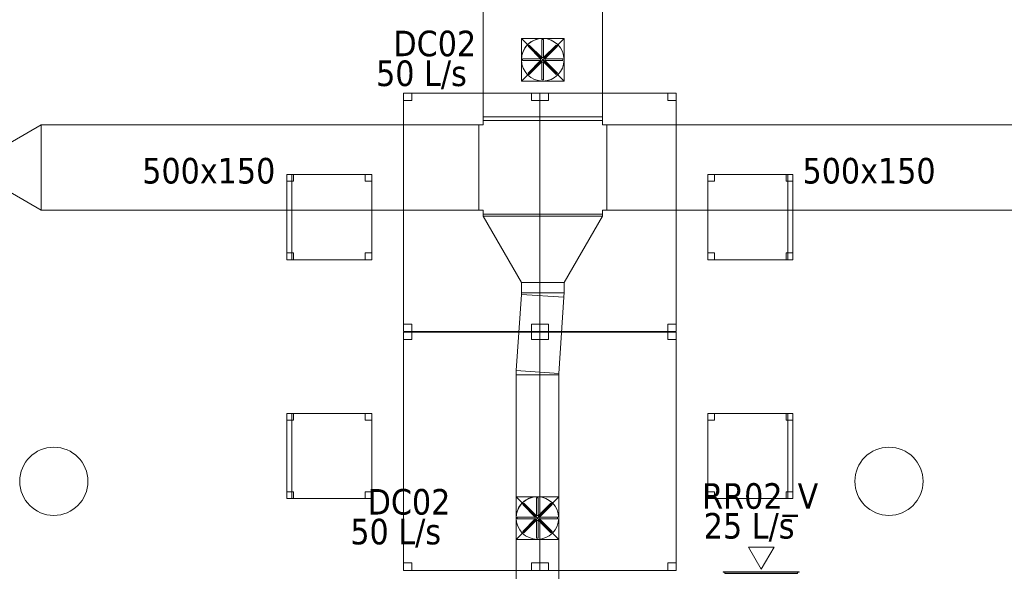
# Model space of a CAD drawing. Header units: metres. Extents: x 397.7 to 427.5, y 12.7 to 28.4.
# Tile 43 of 137: x 405.6 to 411.4, y 17.3 to 20.5. Entities that reach past the tile are written whole.
import ezdxf

# ---------------------------------------------------------------- set-up
doc = ezdxf.new("R2010")
doc.units = ezdxf.units.M
for name, color, linetype, lineweight in [('02_MOBILIARIO', 7, 'Continuous', 18), ('A-COLS-____-MCUT', 7, 'Continuous', 18), ('A-COLS-____-OTLN', 7, 'Continuous', 18), ('A-DETL-____-MBND', 7, 'Continuous', 18), ('A-DETL-GENF-OTLN', 7, 'Continuous', 18), ('M-HVAC-CDFF-IDEN', 7, 'Continuous', 30), ('M-HVAC-CDFF-OTLN', 7, 'Continuous', 18), ('M-HVAC-DUCT-IDEN', 7, 'Continuous', 30), ('M-HVAC-DUCT-OTLN', 7, 'Continuous', 18)]:
    doc.layers.add(name, color=color, linetype=linetype, lineweight=lineweight)
doc.styles.add('Tahoma_2', font='tahoma.ttf', dxfattribs={"height": 0.15})

# ---------------------------------------------------------------- blocks, each defined once
blk = doc.blocks.new('Family - Cadira d_Oficina_P3-156266-06_CLI_AIRE_P3')
at = {"layer": 'A-DETL-____-MBND', "color": 253, "true_color": 0xaaaaaa}
for p, q in [((0, 0.46), (0, 0.5)), ((0, 0.5), (0.04, 0.5)), ((0.04, 0.5), (0, 0.5)), ((0, 0.5), (0, 0.46)), ((0, 0), (0, 0.5)), ((0, 0.5), (0.03, 0.5)), ((0.03, 0.5), (0, 0.5)), ((0, 0.5), (0, 0)), ((0, 0.5), (0.5, 0.5)), ((0, 0), (0, 0.5)), ((0.5, 0.5), (0, 0.5)), ((0, 0.5), (0, 0)), ((0.03, 0.5), (0.03, 0)), ((0.03, 0), (0.03, 0.5)), ((0.04, 0.5), (0.04, 0.46)), ((0.04, 0.46), (0.04, 0.5)), ((0.46, 0.46), (0.46, 0.5)), ((0.46, 0.5), (0.5, 0.5)), ((0.5, 0.5), (0.46, 0.5)), ((0.46, 0.5), (0.46, 0.46)), ((0.5, 0.5), (0.5, 0.46)), ((0.5, 0.46), (0.5, 0.5)), ((0.5, 0.5), (0.5, 0)), ((0.5, 0), (0.5, 0.5)), ((0.04, 0.46), (0, 0.46)), ((0, 0.46), (0.04, 0.46)), ((0.5, 0.46), (0.46, 0.46)), ((0.46, 0.46), (0.5, 0.46)), ((0, 0), (0, 0.04)), ((0, 0.04), (0.04, 0.04)), ((0.04, 0.04), (0, 0.04)), ((0, 0.04), (0, 0)), ((0.03, 0), (0, 0)), ((0, 0), (0.03, 0)), ((0.04, 0), (0, 0)), ((0, 0), (0.04, 0)), ((0.5, 0), (0, 0)), ((0, 0), (0.5, 0)), ((0.04, 0.04), (0.04, 0)), ((0.04, 0), (0.04, 0.04)), ((0.46, 0), (0.46, 0.04)), ((0.46, 0.04), (0.5, 0.04)), ((0.5, 0.04), (0.46, 0.04)), ((0.46, 0.04), (0.46, 0)), ((0.5, 0), (0.46, 0)), ((0.46, 0), (0.5, 0)), ((0.5, 0.04), (0.5, 0)), ((0.5, 0), (0.5, 0.04))]:
    blk.add_line(p, q, dxfattribs=at)
blk = doc.blocks.new('Family - Taula 140X80_P3-156312-06_CLI_AIRE_P3')
at = {"layer": 'A-DETL-____-MBND', "color": 253, "true_color": 0xaaaaaa}
for p, q in [((0, 1.3536), (0, 1.3973)), ((0, 1.3973), (0.05, 1.3973)), ((0.05, 1.3973), (0, 1.3973)), ((0, 1.3973), (0, 1.3536)), ((0, 0), (0, 1.3973)), ((0, 1.3973), (0.8001, 1.3973)), ((0.8001, 1.3973), (0, 1.3973)), ((0, 1.3973), (0, 0)), ((0.05, 1.3973), (0.05, 1.3536)), ((0.05, 1.3536), (0.05, 1.3973)), ((0.7501, 1.3536), (0.7501, 1.3973)), ((0.7501, 1.3973), (0.8001, 1.3973)), ((0.8001, 1.3973), (0.7501, 1.3973)), ((0.7501, 1.3973), (0.7501, 1.3536)), ((0.8001, 1.3973), (0.8001, 0)), ((0.8001, 0), (0.8001, 1.3973)), ((0.8001, 1.3973), (0.8001, 1.3536)), ((0.8001, 1.3536), (0.8001, 1.3973)), ((0.05, 1.3536), (0, 1.3536)), ((0, 1.3536), (0.05, 1.3536)), ((0.8001, 1.3536), (0.7501, 1.3536)), ((0.7501, 1.3536), (0.8001, 1.3536)), ((0, 0), (0, 0.0437)), ((0, 0.0437), (0.05, 0.0437)), ((0.05, 0.0437), (0, 0.0437)), ((0, 0.0437), (0, 0)), ((0.05, 0), (0, 0)), ((0, 0), (0.05, 0)), ((0, 0), (0.8001, 0)), ((0.05, 0.0437), (0.05, 0)), ((0.05, 0), (0.05, 0.0437)), ((0.7501, 0), (0.7501, 0.0437)), ((0.7501, 0.0437), (0.8001, 0.0437)), ((0.8001, 0.0437), (0.7501, 0.0437)), ((0.7501, 0.0437), (0.7501, 0)), ((0.8001, 0.0437), (0.8001, 0)), ((0.8001, 0), (0.8001, 0.0437)), ((0.8001, 0), (0, 0)), ((0.8001, 0), (0.7501, 0)), ((0.7501, 0), (0.8001, 0))]:
    blk.add_line(p, q, dxfattribs=at)
blk = doc.blocks.new('Family - Pilar P3-156326-06_CLI_AIRE_P3')
at = {"layer": 'A-COLS-____-MCUT', "color": 253, "true_color": 0xaaaaaa}
for start, end in [(360, 180), (180, 360)]:
    blk.add_arc((0.2, 0.2), 0.2, start, end, dxfattribs=at)
at = {"layer": 'A-COLS-____-OTLN', "color": 253, "true_color": 0xaaaaaa}
for start, end in [(360, 180), (180, 360)]:
    blk.add_arc((0.2, 0.2), 0.2, start, end, dxfattribs=at)
blk = doc.blocks.new('Family - Taula 140X80_P3-156462-06_CLI_AIRE_P3')
at = {"layer": 'A-DETL-____-MBND', "color": 253, "true_color": 0xaaaaaa}
for p, q in [((0, 1.3973), (0.05, 1.3973)), ((0, 1.3536), (0, 1.3973)), ((0.05, 1.3973), (0, 1.3973)), ((0, 1.3973), (0, 1.3536)), ((0, 1.3973), (0.8001, 1.3973)), ((0, 0), (0, 1.3973)), ((0.8001, 1.3973), (0, 1.3973)), ((0, 1.3973), (0, 0)), ((0.05, 1.3973), (0.05, 1.3536)), ((0.05, 1.3536), (0.05, 1.3973)), ((0.7501, 1.3973), (0.8001, 1.3973)), ((0.7501, 1.3536), (0.7501, 1.3973)), ((0.8001, 1.3973), (0.7501, 1.3973)), ((0.7501, 1.3973), (0.7501, 1.3536)), ((0.8001, 1.3973), (0.8001, 1.3536)), ((0.8001, 1.3536), (0.8001, 1.3973)), ((0.8001, 1.3973), (0.8001, 0)), ((0.8001, 0), (0.8001, 1.3973)), ((0.05, 1.3536), (0, 1.3536)), ((0, 1.3536), (0.05, 1.3536)), ((0.8001, 1.3536), (0.7501, 1.3536)), ((0.7501, 1.3536), (0.8001, 1.3536)), ((0, 0.0437), (0.05, 0.0437)), ((0, 0), (0, 0.0437)), ((0.05, 0.0437), (0, 0.0437)), ((0, 0.0437), (0, 0)), ((0.8001, 0), (0, 0)), ((0, 0), (0.8001, 0)), ((0.05, 0), (0, 0)), ((0, 0), (0.05, 0)), ((0.05, 0.0437), (0.05, 0)), ((0.05, 0), (0.05, 0.0437)), ((0.7501, 0.0437), (0.8001, 0.0437)), ((0.7501, 0), (0.7501, 0.0437)), ((0.8001, 0.0437), (0.7501, 0.0437)), ((0.7501, 0.0437), (0.7501, 0)), ((0.8001, 0.0437), (0.8001, 0)), ((0.8001, 0), (0.8001, 0.0437)), ((0.8001, 0), (0.7501, 0)), ((0.7501, 0), (0.8001, 0))]:
    blk.add_line(p, q, dxfattribs=at)
blk = doc.blocks.new('Family - Cadira d_Oficina_P3-156464-06_CLI_AIRE_P3')
at = {"layer": 'A-DETL-____-MBND', "color": 253, "true_color": 0xaaaaaa}
for p, q in [((0, 0.46), (0, 0.5)), ((0, 0.5), (0.04, 0.5)), ((0.04, 0.5), (0, 0.5)), ((0, 0.5), (0, 0.46)), ((0, 0), (0, 0.5)), ((0, 0.5), (0.5, 0.5)), ((0.5, 0.5), (0, 0.5)), ((0, 0.5), (0, 0)), ((0.04, 0.5), (0.04, 0.46)), ((0.04, 0.46), (0.04, 0.5)), ((0.46, 0.46), (0.46, 0.5)), ((0.46, 0.5), (0.5, 0.5)), ((0.5, 0.5), (0.46, 0.5)), ((0.46, 0.5), (0.46, 0.46)), ((0.47, 0), (0.47, 0.5)), ((0.47, 0.5), (0.5, 0.5)), ((0.5, 0.5), (0.47, 0.5)), ((0.47, 0.5), (0.47, 0)), ((0.5, 0.5), (0.5, 0)), ((0.5, 0), (0.5, 0.5)), ((0.5, 0.5), (0.5, 0.46)), ((0.5, 0.46), (0.5, 0.5)), ((0.5, 0.5), (0.5, 0)), ((0.5, 0), (0.5, 0.5)), ((0.04, 0.46), (0, 0.46)), ((0, 0.46), (0.04, 0.46)), ((0.5, 0.46), (0.46, 0.46)), ((0.46, 0.46), (0.5, 0.46)), ((0, 0), (0, 0.04)), ((0, 0.04), (0.04, 0.04)), ((0.04, 0.04), (0, 0.04)), ((0, 0.04), (0, 0)), ((0.04, 0), (0, 0)), ((0, 0), (0.04, 0)), ((0.5, 0), (0, 0)), ((0, 0), (0.5, 0)), ((0.04, 0.04), (0.04, 0)), ((0.04, 0), (0.04, 0.04)), ((0.46, 0), (0.46, 0.04)), ((0.46, 0.04), (0.5, 0.04)), ((0.5, 0.04), (0.46, 0.04)), ((0.46, 0.04), (0.46, 0)), ((0.5, 0), (0.46, 0)), ((0.46, 0), (0.5, 0)), ((0.5, 0), (0.47, 0)), ((0.5, 0.04), (0.5, 0)), ((0.5, 0), (0.5, 0.04)), ((0.47, 0), (0.5, 0))]:
    blk.add_line(p, q, dxfattribs=at)
blk = doc.blocks.new('Family - Cadira d_Oficina_P3-156513-06_CLI_AIRE_P3')
at = {"layer": 'A-DETL-____-MBND', "color": 253, "true_color": 0xaaaaaa}
for p, q in [((0, 0.46), (0, 0.5)), ((0, 0.5), (0.04, 0.5)), ((0.04, 0.5), (0, 0.5)), ((0, 0.5), (0, 0.46)), ((0, 0), (0, 0.5)), ((0, 0.5), (0.03, 0.5)), ((0.03, 0.5), (0, 0.5)), ((0, 0.5), (0, 0)), ((0, 0.5), (0.5, 0.5)), ((0, 0), (0, 0.5)), ((0.5, 0.5), (0, 0.5)), ((0, 0.5), (0, 0)), ((0.03, 0.5), (0.03, 0)), ((0.03, 0), (0.03, 0.5)), ((0.04, 0.5), (0.04, 0.46)), ((0.04, 0.46), (0.04, 0.5)), ((0.46, 0.46), (0.46, 0.5)), ((0.46, 0.5), (0.5, 0.5)), ((0.5, 0.5), (0.46, 0.5)), ((0.46, 0.5), (0.46, 0.46)), ((0.5, 0.5), (0.5, 0.46)), ((0.5, 0.46), (0.5, 0.5)), ((0.5, 0.5), (0.5, 0)), ((0.5, 0), (0.5, 0.5)), ((0.04, 0.46), (0, 0.46)), ((0, 0.46), (0.04, 0.46)), ((0.5, 0.46), (0.46, 0.46)), ((0.46, 0.46), (0.5, 0.46)), ((0, 0), (0, 0.04)), ((0, 0.04), (0.04, 0.04)), ((0.04, 0.04), (0, 0.04)), ((0, 0.04), (0, 0)), ((0.04, 0), (0, 0)), ((0, 0), (0.04, 0)), ((0.03, 0), (0, 0)), ((0, 0), (0.03, 0)), ((0.5, 0), (0, 0)), ((0, 0), (0.5, 0)), ((0.04, 0.04), (0.04, 0)), ((0.04, 0), (0.04, 0.04)), ((0.46, 0), (0.46, 0.04)), ((0.46, 0.04), (0.5, 0.04)), ((0.5, 0.04), (0.46, 0.04)), ((0.46, 0.04), (0.46, 0)), ((0.5, 0), (0.46, 0)), ((0.46, 0), (0.5, 0)), ((0.5, 0.04), (0.5, 0)), ((0.5, 0), (0.5, 0.04))]:
    blk.add_line(p, q, dxfattribs=at)
blk = doc.blocks.new('Family - Pilar P3-156517-06_CLI_AIRE_P3')
at = {"layer": 'A-COLS-____-MCUT', "color": 253, "true_color": 0xaaaaaa}
for start, end in [(360, 180), (180, 360)]:
    blk.add_arc((0.2, 0.2), 0.2, start, end, dxfattribs=at)
at = {"layer": 'A-COLS-____-OTLN', "color": 253, "true_color": 0xaaaaaa}
for start, end in [(360, 180), (180, 360)]:
    blk.add_arc((0.2, 0.2), 0.2, start, end, dxfattribs=at)
blk = doc.blocks.new('Family - Taula 140X80_P3-156658-06_CLI_AIRE_P3')
at = {"layer": 'A-DETL-____-MBND', "color": 253, "true_color": 0xaaaaaa}
for p, q in [((0, 1.3973), (0.8001, 1.3973)), ((0, 0), (0, 1.3973)), ((0.8001, 1.3973), (0, 1.3973)), ((0, 1.3973), (0, 0)), ((0, 1.3973), (0.05, 1.3973)), ((0, 1.3536), (0, 1.3973)), ((0.05, 1.3973), (0, 1.3973)), ((0, 1.3973), (0, 1.3536)), ((0.05, 1.3973), (0.05, 1.3536)), ((0.05, 1.3536), (0.05, 1.3973)), ((0.7501, 1.3973), (0.8001, 1.3973)), ((0.7501, 1.3536), (0.7501, 1.3973)), ((0.8001, 1.3973), (0.7501, 1.3973)), ((0.7501, 1.3973), (0.7501, 1.3536)), ((0.8001, 1.3973), (0.8001, 0)), ((0.8001, 0), (0.8001, 1.3973)), ((0.8001, 1.3973), (0.8001, 1.3536)), ((0.8001, 1.3536), (0.8001, 1.3973)), ((0.05, 1.3536), (0, 1.3536)), ((0, 1.3536), (0.05, 1.3536)), ((0.8001, 1.3536), (0.7501, 1.3536)), ((0.7501, 1.3536), (0.8001, 1.3536)), ((0, 0.0437), (0.05, 0.0437)), ((0, 0), (0, 0.0437)), ((0.05, 0.0437), (0, 0.0437)), ((0, 0.0437), (0, 0)), ((0.8001, 0), (0, 0)), ((0, 0), (0.8001, 0)), ((0.05, 0), (0, 0)), ((0, 0), (0.05, 0)), ((0.05, 0.0437), (0.05, 0)), ((0.05, 0), (0.05, 0.0437)), ((0.7501, 0.0437), (0.8001, 0.0437)), ((0.7501, 0), (0.7501, 0.0437)), ((0.8001, 0.0437), (0.7501, 0.0437)), ((0.7501, 0.0437), (0.7501, 0)), ((0.8001, 0.0437), (0.8001, 0)), ((0.8001, 0), (0.8001, 0.0437)), ((0.8001, 0), (0.7501, 0)), ((0.7501, 0), (0.8001, 0))]:
    blk.add_line(p, q, dxfattribs=at)
blk = doc.blocks.new('Family - Cadira d_Oficina_P3-156816-06_CLI_AIRE_P3')
at = {"layer": 'A-DETL-____-MBND', "color": 253, "true_color": 0xaaaaaa}
for p, q in [((0, 0.46), (0, 0.5)), ((0, 0.5), (0.04, 0.5)), ((0.04, 0.5), (0, 0.5)), ((0, 0.5), (0, 0.46)), ((0, 0), (0, 0.5)), ((0, 0.5), (0.5, 0.5)), ((0.5, 0.5), (0, 0.5)), ((0, 0.5), (0, 0)), ((0.04, 0.5), (0.04, 0.46)), ((0.04, 0.46), (0.04, 0.5)), ((0.46, 0.46), (0.46, 0.5)), ((0.46, 0.5), (0.5, 0.5)), ((0.5, 0.5), (0.46, 0.5)), ((0.46, 0.5), (0.46, 0.46)), ((0.47, 0), (0.47, 0.5)), ((0.47, 0.5), (0.5, 0.5)), ((0.5, 0.5), (0.47, 0.5)), ((0.47, 0.5), (0.47, 0)), ((0.5, 0.5), (0.5, 0)), ((0.5, 0), (0.5, 0.5)), ((0.5, 0.5), (0.5, 0.46)), ((0.5, 0.46), (0.5, 0.5)), ((0.5, 0.5), (0.5, 0)), ((0.5, 0), (0.5, 0.5)), ((0.04, 0.46), (0, 0.46)), ((0, 0.46), (0.04, 0.46)), ((0.5, 0.46), (0.46, 0.46)), ((0.46, 0.46), (0.5, 0.46)), ((0, 0), (0, 0.04)), ((0, 0.04), (0.04, 0.04)), ((0.04, 0.04), (0, 0.04)), ((0, 0.04), (0, 0)), ((0.04, 0), (0, 0)), ((0, 0), (0.04, 0)), ((0.5, 0), (0, 0)), ((0, 0), (0.5, 0)), ((0.04, 0.04), (0.04, 0)), ((0.04, 0), (0.04, 0.04)), ((0.46, 0), (0.46, 0.04)), ((0.46, 0.04), (0.5, 0.04)), ((0.5, 0.04), (0.46, 0.04)), ((0.46, 0.04), (0.46, 0)), ((0.5, 0), (0.46, 0)), ((0.46, 0), (0.5, 0)), ((0.5, 0), (0.47, 0)), ((0.5, 0.04), (0.5, 0)), ((0.5, 0), (0.5, 0.04)), ((0.47, 0), (0.5, 0))]:
    blk.add_line(p, q, dxfattribs=at)
blk = doc.blocks.new('Family - Taula 140X80_P3-156827-06_CLI_AIRE_P3')
at = {"layer": 'A-DETL-____-MBND', "color": 253, "true_color": 0xaaaaaa}
for p, q in [((0, 0), (0, 1.3973)), ((0, 1.3973), (0.8001, 1.3973)), ((0.8001, 1.3973), (0, 1.3973)), ((0, 1.3973), (0, 0)), ((0, 1.3536), (0, 1.3973)), ((0, 1.3973), (0.05, 1.3973)), ((0.05, 1.3973), (0, 1.3973)), ((0, 1.3973), (0, 1.3536)), ((0.05, 1.3973), (0.05, 1.3536)), ((0.05, 1.3536), (0.05, 1.3973)), ((0.7501, 1.3536), (0.7501, 1.3973)), ((0.7501, 1.3973), (0.8001, 1.3973)), ((0.8001, 1.3973), (0.7501, 1.3973)), ((0.7501, 1.3973), (0.7501, 1.3536)), ((0.8001, 1.3973), (0.8001, 1.3536)), ((0.8001, 1.3536), (0.8001, 1.3973)), ((0.8001, 1.3973), (0.8001, 0)), ((0.8001, 0), (0.8001, 1.3973)), ((0.05, 1.3536), (0, 1.3536)), ((0, 1.3536), (0.05, 1.3536)), ((0.8001, 1.3536), (0.7501, 1.3536)), ((0.7501, 1.3536), (0.8001, 1.3536)), ((0, 0), (0, 0.0437)), ((0, 0.0437), (0.05, 0.0437)), ((0.05, 0.0437), (0, 0.0437)), ((0, 0.0437), (0, 0)), ((0, 0), (0.8001, 0)), ((0.05, 0), (0, 0)), ((0, 0), (0.05, 0)), ((0.05, 0.0437), (0.05, 0)), ((0.05, 0), (0.05, 0.0437)), ((0.7501, 0), (0.7501, 0.0437)), ((0.7501, 0.0437), (0.8001, 0.0437)), ((0.8001, 0.0437), (0.7501, 0.0437)), ((0.7501, 0.0437), (0.7501, 0)), ((0.8001, 0.0437), (0.8001, 0)), ((0.8001, 0), (0.8001, 0.0437)), ((0.8001, 0), (0, 0)), ((0.8001, 0), (0.7501, 0)), ((0.7501, 0), (0.8001, 0))]:
    blk.add_line(p, q, dxfattribs=at)
blk = doc.blocks.new('LONDR55-XX_ZZ-ARQ-CAA-M3D-Londres55_ifc-1-06_CLI_AIRE_P3')
at = {"layer": '02_MOBILIARIO', "color": 253, "lineweight": 18, "true_color": 0xaaaaaa}
for name, p in [('Family - Taula 140X80_P3-156827-06_CLI_AIRE_P3', (407.8867, 18.6781)), ('Family - Taula 140X80_P3-156658-06_CLI_AIRE_P3', (408.6867, 18.6781)), ('Family - Cadira d_Oficina_P3-156513-06_CLI_AIRE_P3', (407.2025, 19.0992)), ('Family - Cadira d_Oficina_P3-156816-06_CLI_AIRE_P3', (409.6709, 19.0992)), ('Family - Taula 140X80_P3-156312-06_CLI_AIRE_P3', (407.8867, 17.2769)), ('Family - Taula 140X80_P3-156462-06_CLI_AIRE_P3', (408.6867, 17.2769)), ('Family - Cadira d_Oficina_P3-156266-06_CLI_AIRE_P3', (407.2025, 17.698)), ('Family - Cadira d_Oficina_P3-156464-06_CLI_AIRE_P3', (409.6709, 17.698))]:
    blk.add_blockref(name, p, dxfattribs=at)
at = {"layer": 'A-COLS-____-OTLN', "color": 253, "lineweight": 18, "true_color": 0xaaaaaa}
for name, p in [('Family - Pilar P3-156326-06_CLI_AIRE_P3', (405.637, 17.5995)), ('Family - Pilar P3-156517-06_CLI_AIRE_P3', (410.5337, 17.5995))]:
    blk.add_blockref(name, p, dxfattribs=at)
blk = doc.blocks.new('M_Transición rectangular - Ángulo - 60 grados-473853-06_CLI_AIRE_P3')
at = {"layer": 'M-HVAC-DUCT-OTLN', "color": 143, "true_color": 0x32aad1}
for p, q in [((0, 0.1), (0.2598, 0.25)), ((0, 0.1), (0.2598, 0.25)), ((0.2598, -0.25), (0.2598, 0.25)), ((0.2598, 0.25), (0.2598, -0.25)), ((0, 0.1), (0, -0.1)), ((0, -0.1), (0, 0.1)), ((0, -0.1), (0.2598, -0.25)), ((0.2598, -0.25), (0, -0.1))]:
    blk.add_line(p, q, dxfattribs=at)
blk = doc.blocks.new('ZYR_03_06_08_01 Difusor Rotacional Circular Impulsió NO PLENUM - DC02-354801-06_CLI_AIRE_P3')
at = {"layer": 'A-DETL-GENF-OTLN', "color": 143, "true_color": 0x32aad1}
for p, q in [((-0.0052, 0.1179), (0.0052, 0.1179)), ((-0.0052, 0.0138), (-0.0052, 0.1179)), ((0.0052, 0.1179), (0.0052, 0.0138)), ((-0.0862, 0.0788), (-0.0788, 0.0862)), ((-0.0125, 0.0052), (-0.0862, 0.0788)), ((-0.0788, 0.0862), (-0.0052, 0.0125)), ((0.0052, 0.0125), (0.0788, 0.0862)), ((0.0862, 0.0788), (0.0125, 0.0052)), ((0.0788, 0.0862), (0.0862, 0.0788)), ((-0.1179, 0.0052), (-0.0138, 0.0052)), ((-0.1179, -0.0052), (-0.1179, 0.0052)), ((-0.0138, 0.0052), (-0.0138, -0.0052)), ((-0.0052, 0.0125), (-0.0125, 0.0052)), ((0.0052, 0.0138), (-0.0052, 0.0138)), ((0.0125, 0.0052), (0.0052, 0.0125)), ((0.0138, 0.0052), (0.1179, 0.0052)), ((0.0138, -0.0052), (0.0138, 0.0052)), ((0.1179, 0.0052), (0.1179, -0.0052)), ((-0.0138, -0.0052), (-0.1179, -0.0052)), ((-0.0862, -0.0788), (-0.0125, -0.0052)), ((-0.0052, -0.0125), (-0.0788, -0.0862)), ((-0.0125, -0.0052), (-0.0052, -0.0125)), ((-0.0052, -0.0138), (0.0052, -0.0138)), ((-0.0052, -0.1179), (-0.0052, -0.0138)), ((0.0052, -0.0125), (0.0125, -0.0052)), ((0.0788, -0.0862), (0.0052, -0.0125)), ((0.0052, -0.0138), (0.0052, -0.1179)), ((0.0125, -0.0052), (0.0862, -0.0788)), ((0.1179, -0.0052), (0.0138, -0.0052)), ((-0.0788, -0.0862), (-0.0862, -0.0788)), ((0.0862, -0.0788), (0.0788, -0.0862)), ((0.0052, -0.1179), (-0.0052, -0.1179))]:
    blk.add_line(p, q, dxfattribs=at)
blk.add_circle((0, 0), 0.125, dxfattribs=at)
blk = doc.blocks.new('M_Cruz rectangular - Estándar-474112-06_CLI_AIRE_P3')
at = {"layer": 'M-HVAC-DUCT-OTLN', "color": 143, "true_color": 0x32aad1}
for p, q in [((-0.375, 0.25), (-0.35, 0.25)), ((-0.375, -0.25), (-0.375, 0.25)), ((-0.375, 0.25), (-0.375, -0.25)), ((-0.35, 0.25), (-0.375, 0.25)), ((-0.35, 0.25), (-0.35, 0.275)), ((-0.35, 0.25), (-0.35, 0.275)), ((0.35, 0.275), (-0.35, 0.275)), ((-0.35, 0.275), (0.35, 0.275)), ((0.35, 0.25), (0.35, 0.275)), ((0.35, 0.275), (0.35, 0.25)), ((0.35, 0.25), (0.375, 0.25)), ((0.375, 0.25), (0.35, 0.25)), ((0.375, -0.25), (0.375, 0.25)), ((0.375, 0.25), (0.375, -0.25)), ((-0.375, -0.25), (-0.35, -0.25)), ((-0.35, -0.25), (-0.375, -0.25)), ((-0.35, -0.275), (-0.35, -0.25)), ((-0.35, -0.275), (-0.35, -0.25)), ((0.35, -0.275), (-0.35, -0.275)), ((-0.35, -0.275), (0.35, -0.275)), ((0.35, -0.275), (0.35, -0.25)), ((0.35, -0.25), (0.35, -0.275)), ((0.35, -0.25), (0.375, -0.25)), ((0.375, -0.25), (0.35, -0.25))]:
    blk.add_line(p, q, dxfattribs=at)
blk = doc.blocks.new('M_Transición rectangular - Ángulo - 60 grados-466353-06_CLI_AIRE_P3')
at = {"layer": 'M-HVAC-DUCT-OTLN', "color": 143, "true_color": 0x32aad1}
for p, q in [((0, 0.35), (0, -0.35)), ((0, 0.35), (0.0217, 0.35)), ((0, 0.35), (0.0217, 0.35)), ((0, -0.35), (0, 0.35)), ((0.0217, -0.35), (0.0217, 0.35)), ((0.0217, 0.35), (0.0217, -0.35)), ((0, -0.35), (0.0217, -0.35)), ((0.0217, -0.35), (0, -0.35))]:
    blk.add_line(p, q, dxfattribs=at)
blk = doc.blocks.new('M_Transición rectangular - Ángulo - 60 grados-474258-06_CLI_AIRE_P3')
at = {"layer": 'M-HVAC-DUCT-OTLN', "color": 143, "true_color": 0x32aad1}
for p, q in [((0, 0.35), (0, -0.35)), ((0, 0.35), (0.3897, 0.125)), ((0, 0.35), (0.3897, 0.125)), ((0, -0.35), (0, 0.35)), ((0.3897, -0.125), (0.3897, 0.125)), ((0.3897, 0.125), (0.3897, -0.125)), ((0, -0.35), (0.3897, -0.125)), ((0.3897, -0.125), (0, -0.35))]:
    blk.add_line(p, q, dxfattribs=at)
blk = doc.blocks.new('M_Codo rectangular - Radio - 1 W-474420-06_CLI_AIRE_P3')
at = {"layer": 'M-HVAC-DUCT-OTLN', "color": 143, "true_color": 0x32aad1}
for p, q in [((-0.0084, 0.125), (-0.0084, -0.125)), ((-0.0084, -0.125), (-0.0084, 0.125)), ((0, 0.1253), (0.0168, -0.1242)), ((0.0168, -0.1242), (0, 0.1253))]:
    blk.add_line(p, q, dxfattribs=at)
for radius in [0.125, 0.125, 0.375, 0.375]:
    blk.add_arc((-0.0084, 0.25), radius, 270, 273.85186, dxfattribs=at)
blk = doc.blocks.new('M_Transición de rectangular a redondo - Ángulo - 60 grados-473491-06_CLI_AIRE_P3')
at = {"layer": 'M-HVAC-DUCT-OTLN', "color": 143, "true_color": 0x32aad1}
for p, q in [((401.3159, 15.3001), (401.3159, 15.4251)), ((401.3159, 15.4251), (401.4409, 15.4251)), ((401.3159, 15.4251), (401.3159, 15.1751)), ((401.5659, 15.4251), (401.3159, 15.4251)), ((401.4409, 15.4251), (401.5659, 15.4251)), ((401.5659, 15.4251), (401.5659, 15.3001)), ((401.5659, 15.1751), (401.5659, 15.4251)), ((401.3159, 15.1751), (401.3159, 15.3001)), ((401.5659, 15.3001), (401.5659, 15.1751)), ((401.4409, 15.1751), (401.3159, 15.1751)), ((401.3159, 15.1751), (401.5659, 15.1751)), ((401.5659, 15.1751), (401.4409, 15.1751))]:
    blk.add_line(p, q, dxfattribs=at)
for start, end in [(90, 180), (0, 90), (180, 270), (270, 0)]:
    blk.add_arc((401.4409, 15.3001), 0.125, start, end, dxfattribs=at)
blk = doc.blocks.new('MEP_15_03 Injerto Conducte - Mínimo-474498-06_CLI_AIRE_P3')
at = {"layer": 'M-HVAC-DUCT-OTLN', "color": 143, "true_color": 0x32aad1}
for p, q in [((408.7973, 15.4865), (408.5473, 15.4865)), ((408.5473, 15.4865), (408.5473, 15.2365)), ((408.5473, 15.4865), (408.5473, 15.2365)), ((408.7973, 15.4865), (408.5473, 15.4865)), ((408.7973, 15.2365), (408.7973, 15.4865)), ((408.7973, 15.2365), (408.7973, 15.4865)), ((408.5473, 15.2365), (408.7973, 15.2365)), ((408.5473, 15.2365), (408.7973, 15.2365))]:
    blk.add_line(p, q, dxfattribs=at)
blk = doc.blocks.new('ZYR_03_06_04_01 Reixa Paret Retorn - RR02_V-479713-06_CLI_AIRE_P3')
at = {"layer": 'M-HVAC-CDFF-OTLN', "color": 40, "true_color": 0xffbf00}
for p, q in [((0.2225, 0.002), (-0.2225, 0.002)), ((-0.2225, 0.002), (0.2225, 0.002)), ((-0.2225, 0.002), (-0.2225, 0)), ((-0.2225, 0.002), (-0.2225, 0)), ((0.2225, 0), (-0.2225, 0)), ((-0.2225, 0), (0.2225, 0)), ((0.2125, 0.01), (-0.2125, 0.01)), ((-0.2125, 0.01), (0.2125, 0.01)), ((-0.2125, 0.01), (-0.2125, 0)), ((-0.2125, 0.01), (-0.2125, 0)), ((0.2125, 0.002), (-0.2125, 0.002)), ((-0.2125, 0.002), (0.2125, 0.002)), ((-0.2125, 0.002), (-0.2125, 0)), ((-0.2125, 0.002), (-0.2125, 0)), ((0.2125, 0), (-0.2125, 0)), ((-0.2125, 0), (0.2125, 0)), ((0.2125, 0), (-0.2125, 0)), ((-0.2125, 0), (0.2125, 0)), ((0.2125, 0), (0.2125, 0.01)), ((0.2125, 0.01), (0.2125, 0)), ((0.2125, 0), (0.2125, 0.002)), ((0.2125, 0.002), (0.2125, 0)), ((0.2225, 0), (0.2225, 0.002)), ((0.2225, 0.002), (0.2225, 0)), ((0, -0.015), (-0.075, -0.1449)), ((0, -0.015), (0.075, -0.1449)), ((0.075, -0.1449), (-0.075, -0.1449))]:
    blk.add_line(p, q, dxfattribs=at)

msp = doc.modelspace()

# ---------------------------------------------------------------- linework, layer by layer
at = {"layer": 'M-HVAC-DUCT-OTLN', "color": 143, "true_color": 0x32aad1}
for p, q in [((408.3535, 19.9367), (408.3535, 20.8206)), ((409.0535, 20.8206), (409.0535, 19.9367)), ((408.8285, 20.3969), (408.5785, 20.3969)), ((408.5785, 20.3969), (408.5785, 20.1469)), ((408.5785, 20.3969), (408.8285, 20.1469)), ((408.8285, 20.3969), (408.5785, 20.1469)), ((408.8285, 20.1469), (408.8285, 20.3969)), ((408.5785, 20.1469), (408.8285, 20.1469)), ((409.0535, 19.9367), (408.3535, 19.9367)), ((405.7633, 19.8901), (405.7633, 19.3901)), ((405.7633, 19.8901), (408.3285, 19.8901)), ((408.3285, 19.8901), (408.3285, 19.3901)), ((409.0785, 19.8901), (409.0785, 19.3901)), ((409.0785, 19.8901), (412.2695, 19.8901)), ((408.3285, 19.3901), (405.7633, 19.3901)), ((409.0535, 19.3651), (408.3535, 19.3651)), ((408.3535, 19.3551), (408.3535, 19.3651)), ((409.0535, 19.3551), (408.3535, 19.3551)), ((409.0535, 19.3651), (409.0535, 19.3551)), ((412.2695, 19.3901), (409.0785, 19.3901)), ((408.8285, 18.9654), (408.5785, 18.9654)), ((408.5785, 18.9038), (408.5785, 18.9654)), ((408.8285, 18.9654), (408.8285, 18.9038)), ((408.5481, 18.4484), (408.5782, 18.8954)), ((408.5782, 18.8954), (408.8276, 18.8786)), ((408.8285, 18.9038), (408.5785, 18.9038)), ((408.8276, 18.8786), (408.7976, 18.4317)), ((408.7973, 18.4233), (408.5473, 18.4233)), ((408.5473, 15.1317), (408.5473, 18.4233)), ((408.5481, 18.4484), (408.7976, 18.4317)), ((408.7973, 18.4233), (408.7973, 15.1317)), ((408.7973, 17.7091), (408.5473, 17.7091)), ((408.5473, 17.7091), (408.7973, 17.4591)), ((408.7973, 17.7091), (408.5473, 17.4591)), ((408.5473, 17.4591), (408.7973, 17.4591))]:
    msp.add_line(p, q, dxfattribs=at)

# ---------------------------------------------------------------- block references
at = {"lineweight": 5}
msp.add_blockref('LONDR55-XX_ZZ-ARQ-CAA-M3D-Londres55_ifc-1-06_CLI_AIRE_P3', (0, 0), dxfattribs=at)
at = {"layer": 'A-DETL-GENF-OTLN', "color": 143, "true_color": 0x32aad1}
for p in [(408.7035, 20.2719), (408.6723, 17.5841)]:
    msp.add_blockref('ZYR_03_06_08_01 Difusor Rotacional Circular Impulsió NO PLENUM - DC02-354801-06_CLI_AIRE_P3', p, dxfattribs=at)
at = {"layer": 'M-HVAC-CDFF-OTLN', "color": 40, "true_color": 0xffbf00, "rotation": 180}
msp.add_blockref('ZYR_03_06_04_01 Reixa Paret Retorn - RR02_V-479713-06_CLI_AIRE_P3', (409.9847, 17.2682), dxfattribs=at)
at = {"layer": 'M-HVAC-DUCT-OTLN', "color": 143, "true_color": 0x32aad1}
for name, p, rotation in [('M_Transición de rectangular a redondo - Ángulo - 60 grados-473491-06_CLI_AIRE_P3', (810.1444, 35.572), 180), ('M_Transición rectangular - Ángulo - 60 grados-466353-06_CLI_AIRE_P3', (408.7035, 19.9151), 90), ('M_Transición rectangular - Ángulo - 60 grados-474258-06_CLI_AIRE_P3', (408.7035, 19.3551), 270), ('M_Codo rectangular - Radio - 1 W-474420-06_CLI_AIRE_P3', (408.7035, 18.8954), 86.14813812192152), ('M_Codo rectangular - Radio - 1 W-474420-06_CLI_AIRE_P3', (408.6723, 18.4317), 266.1481381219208), ('M_Transición de rectangular a redondo - Ángulo - 60 grados-473491-06_CLI_AIRE_P3', (810.1132, 32.8842), 180)]:
    msp.add_blockref(name, p, dxfattribs=dict(at, rotation=rotation))
for name, p in [('MEP_15_03 Injerto Conducte - Mínimo-474498-06_CLI_AIRE_P3', (0.0312, 4.9105)), ('M_Transición rectangular - Ángulo - 60 grados-473853-06_CLI_AIRE_P3', (405.5035, 19.6401)), ('M_Cruz rectangular - Estándar-474112-06_CLI_AIRE_P3', (408.7035, 19.6401)), ('MEP_15_03 Injerto Conducte - Mínimo-474498-06_CLI_AIRE_P3', (0, 2.2226))]:
    msp.add_blockref(name, p, dxfattribs=at)

# ---------------------------------------------------------------- texts
at = {"layer": 'M-HVAC-CDFF-IDEN', "char_height": 0.15, "attachment_point": 1, "style": 'Tahoma_2'}
for s, insert, width in [('DC02', (407.8283, 20.4422), 0.577215), ('50 L/s', (407.7267, 20.2675), 0.661392), ('RR02_V', (409.6386, 17.7884), 0.84578), ('DC02', (407.6771, 17.7543), 0.577215), ('25 L/s', (409.6479, 17.6138), 0.661392), ('50 L/s', (407.5755, 17.5797), 0.661392)]:
    msp.add_mtext(s, dxfattribs=dict(at, insert=insert, width=width))
at = {"layer": 'M-HVAC-DUCT-IDEN', "char_height": 0.15, "width": 0.913924, "attachment_point": 1, "style": 'Tahoma_2'}
for insert in [(406.3555, 19.696), (410.2269, 19.696)]:
    msp.add_mtext('500x150', dxfattribs=dict(at, insert=insert))

doc.saveas('drawing.dxf')
